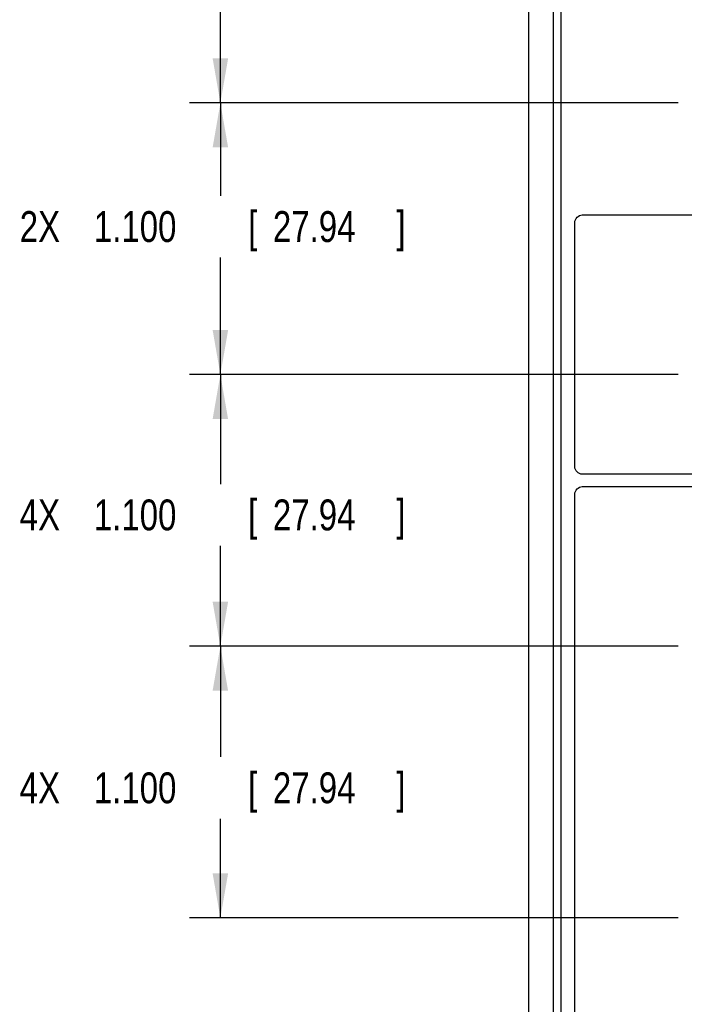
# Model space of a CAD drawing. Header units: inches. Extents: x 0 to 34, y 0 to 22.
# Tile 33 of 100: x 7.4 to 10.1, y 12.5 to 16.5. Entities that reach past the tile are written whole.
import ezdxf

# ---------------------------------------------------------------- set-up
doc = ezdxf.new("R2010")
doc.units = ezdxf.units.IN
doc.header["$LTSCALE"] = 1.87
doc.header["$MEASUREMENT"] = 0
doc.layers.get('0').update_dxf_attribs({"linetype": 'CONTINUOUS'})
doc.layers.add('DATUMCURVES', color=7, linetype='CONTINUOUS')
doc.layers.add('DIMENSIONS', color=7, linetype='CONTINUOUS')
doc.styles.get("Standard").update_dxf_attribs({"font": 'txt', "width": 0.8})
doc.dimstyles.new('DIMSTYLE_1', dxfattribs={"dimtxt": 0.125, "dimasz": 0.18, "dimexe": 0.18, "dimexo": 0.0625, "dimgap": 0.09, "dimtad": 0, "dimtih": 1, "dimtoh": 1, "dimdec": 3, "dimzin": 4, "dimdsep": 46, "dimtxsty": 'STANDARD', "dimblk": '_FILLED', "dimblk1": '_FILLED', "dimblk2": '_FILLED', "dimcen": 0.09, "dimadec": 0, "dimazin": 0, "dimtp": 0.001, "dimtm": 0.001, "dimtfac": 1, "dimtdec": 3, "dimtofl": 0, "dimtmove": 0, "dimatfit": 3, "dimldrblk": '_FILLED', "dimfxl": 1, "dimtolj": 1, "dimtzin": 4, "dimarcsym": 0})

# ---------------------------------------------------------------- blocks, each defined once
blk = doc.blocks.new('_FILLED')
at = {"color": 0, "linetype": 'BYBLOCK'}
blk.add_solid([(0, 0), (-1, 0.174), (-1, -0.174)], dxfattribs=at)
blk = doc.blocks.new('*D11')
at = {"layer": 'DIMENSIONS', "color": 2, "linetype": 'CONTINUOUS'}
for p, q in [((10.0541, 17.2973), (8.0757, 17.2973)), ((8.2007, 17.2973), (8.2007, 16.9184)), ((8.2007, 16.1973), (8.2007, 16.6684)), ((10.0541, 16.1973), (8.0757, 16.1973))]:
    blk.add_line(p, q, dxfattribs=at)
at = {"layer": 'DIMENSIONS', "color": 2, "linetype": 'CONTINUOUS', "xscale": 0.18, "yscale": 0.18, "zscale": 0.18}
for p, rotation in [((8.2007, 17.2973), 90), ((8.2007, 16.1973), 270)]:
    blk.add_blockref('_FILLED', p, dxfattribs=dict(at, rotation=rotation))
at = {"layer": 'DIMENSIONS', "color": 2, "linetype": 'CONTINUOUS', "width": 0.8}
for s, p in [('[', (8.3132, 16.7309)), (']', (8.9132, 16.7309)), ('2X ', (7.3882, 16.7309)), ('1.100', (7.6882, 16.7309)), ('27.94', (8.4132, 16.7309))]:
    blk.add_text(s, height=0.125, dxfattribs=at).set_placement(p)
blk = doc.blocks.new('*D12')
at = {"layer": 'DIMENSIONS', "color": 2, "linetype": 'CONTINUOUS'}
for p, q in [((10.0541, 16.1973), (8.0757, 16.1973)), ((8.2007, 16.1973), (8.2007, 15.8217)), ((8.2007, 15.0973), (8.2007, 15.5717)), ((10.0541, 15.0973), (8.0757, 15.0973))]:
    blk.add_line(p, q, dxfattribs=at)
at = {"layer": 'DIMENSIONS', "color": 2, "linetype": 'CONTINUOUS', "xscale": 0.18, "yscale": 0.18, "zscale": 0.18}
for p, rotation in [((8.2007, 16.1973), 90), ((8.2007, 15.0973), 270)]:
    blk.add_blockref('_FILLED', p, dxfattribs=dict(at, rotation=rotation))
at = {"layer": 'DIMENSIONS', "color": 2, "linetype": 'CONTINUOUS', "width": 0.8}
for s, p in [('2X ', (7.3882, 15.6342)), ('1.100', (7.6882, 15.6342)), ('[', (8.3132, 15.6342)), ('27.94', (8.4132, 15.6342)), (']', (8.9132, 15.6342))]:
    blk.add_text(s, height=0.125, dxfattribs=at).set_placement(p)
blk = doc.blocks.new('*D13')
at = {"layer": 'DIMENSIONS', "color": 2, "linetype": 'CONTINUOUS'}
for p, q in [((10.0541, 15.0973), (8.0756, 15.0973)), ((8.2006, 15.0973), (8.2006, 14.6541)), ((8.2006, 13.9973), (8.2006, 14.4041)), ((10.0541, 13.9973), (8.0756, 13.9973))]:
    blk.add_line(p, q, dxfattribs=at)
at = {"layer": 'DIMENSIONS', "color": 2, "linetype": 'CONTINUOUS', "xscale": 0.18, "yscale": 0.18, "zscale": 0.18}
for p, rotation in [((8.2006, 15.0973), 90), ((8.2006, 13.9973), 270)]:
    blk.add_blockref('_FILLED', p, dxfattribs=dict(at, rotation=rotation))
at = {"layer": 'DIMENSIONS', "color": 2, "linetype": 'CONTINUOUS', "width": 0.8}
for s, p in [('1.100', (7.6881, 14.4666)), ('[', (8.3131, 14.4666)), ('27.94', (8.4131, 14.4666)), (']', (8.9131, 14.4666)), ('4X ', (7.3881, 14.4666))]:
    blk.add_text(s, height=0.125, dxfattribs=at).set_placement(p)
blk = doc.blocks.new('*D14')
at = {"layer": 'DIMENSIONS', "color": 2, "linetype": 'CONTINUOUS'}
for p, q in [((10.0541, 13.9973), (8.0756, 13.9973)), ((8.2006, 13.9973), (8.2006, 13.5489)), ((8.2006, 12.8973), (8.2006, 13.2989)), ((10.0541, 12.8973), (8.0756, 12.8973))]:
    blk.add_line(p, q, dxfattribs=at)
at = {"layer": 'DIMENSIONS', "color": 2, "linetype": 'CONTINUOUS', "xscale": 0.18, "yscale": 0.18, "zscale": 0.18}
for p, rotation in [((8.2006, 13.9973), 90), ((8.2006, 12.8973), 270)]:
    blk.add_blockref('_FILLED', p, dxfattribs=dict(at, rotation=rotation))
at = {"layer": 'DIMENSIONS', "color": 2, "linetype": 'CONTINUOUS', "width": 0.8}
for s, p in [('4X ', (7.3881, 13.3614)), ('1.100', (7.6881, 13.3614)), ('[', (8.3131, 13.3614)), ('27.94', (8.4131, 13.3614)), (']', (8.9131, 13.3614))]:
    blk.add_text(s, height=0.125, dxfattribs=at).set_placement(p)

msp = doc.modelspace()

# ---------------------------------------------------------------- linework, layer by layer
at = {"color": 7, "linetype": 'CONTINUOUS'}
for p, q in [((9.5491, 9.3265), (9.5491, 18.9422)), ((9.5791, 18.9448), (9.5791, 9.3238)), ((9.4491, 9.3389), (9.4491, 18.9298))]:
    msp.add_line(p, q, dxfattribs=at)
at = {"layer": 'DATUMCURVES', "color": 40, "linetype": 'CONTINUOUS'}
for points in [[(9.6355, 15.7138, 0.8645), (9.6355, 15.7279, 0.8645), (9.6514, 15.7438, 0.8645), (9.6655, 15.7438, 0.8645)], [(9.6655, 14.6937, 0.8645), (9.6514, 14.6937, 0.8645), (9.6355, 14.7096, 0.8645), (9.6355, 14.7237, 0.8645)], [(9.6355, 14.6138, 0.8645), (9.6355, 14.6279, 0.8645), (9.6514, 14.6438, 0.8645), (9.6655, 14.6438, 0.8645)]]:
    msp.add_open_spline(points, degree=3, dxfattribs=at)
for points in [[(9.6355, 14.7237, 0.8645), (9.6355, 14.7753, 0.8645), (9.6355, 15.1053, 0.8645), (9.6355, 15.4353, 0.8645), (9.6355, 15.7138, 0.8645)], [(9.6655, 15.7438, 0.8645), (9.7902, 15.7438, 0.8645), (10.5882, 15.7438, 0.8645), (11.3862, 15.7438, 0.8645), (12.0595, 15.7438, 0.8645)], [(12.0595, 14.6937, 0.8645), (11.9348, 14.6937, 0.8645), (11.1368, 14.6937, 0.8645), (10.3388, 14.6937, 0.8645), (9.6655, 14.6937, 0.8645)], [(9.6655, 14.6438, 0.8645), (9.8614, 14.6438, 0.8645), (11.1147, 14.6438, 0.8645), (12.368, 14.6438, 0.8645), (13.4255, 14.6438, 0.8645)], [(9.6355, 9.9881, 0.8645), (9.6355, 10.229, 0.8645), (9.6355, 11.7709, 0.8645), (9.6355, 13.3128, 0.8645), (9.6355, 14.6138, 0.8645)]]:
    msp.add_open_spline(points, degree=3, knots=[0, 0, 0, 0, 0.15625, 1, 1, 1, 1], dxfattribs=at)

# ---------------------------------------------------------------- dimensions: what is measured, and where the dimension line sits
at = {"layer": 'DIMENSIONS', "color": 2, "linetype": 'CONTINUOUS'}
for base, p1, p2, text, picture, middle in [((8.2007, 17.2973), (10.0541, 16.1973), (10.0541, 17.2973), '2X <>', '*D11', (8.2007, 16.7934)), ((8.2007, 16.1973), (10.0541, 15.0973), (10.0541, 16.1973), '2X <>', '*D12', (8.2007, 15.6967)), ((8.2006, 15.0973), (10.0541, 13.9973), (10.0541, 15.0973), '4X <>', '*D13', (8.2006, 14.5291)), ((8.2006, 13.9973), (10.0541, 12.8973), (10.0541, 13.9973), '4X <>', '*D14', (8.2006, 13.4239))]:
    dim = msp.add_linear_dim(base=base, p1=p1, p2=p2, angle=90, text=text, dimstyle='DIMSTYLE_1', dxfattribs=at)
    dim.commit()
    dim.dimension.update_dxf_attribs({"geometry": picture, "text_midpoint": middle, "dimtype": 160})

doc.saveas('drawing.dxf')
